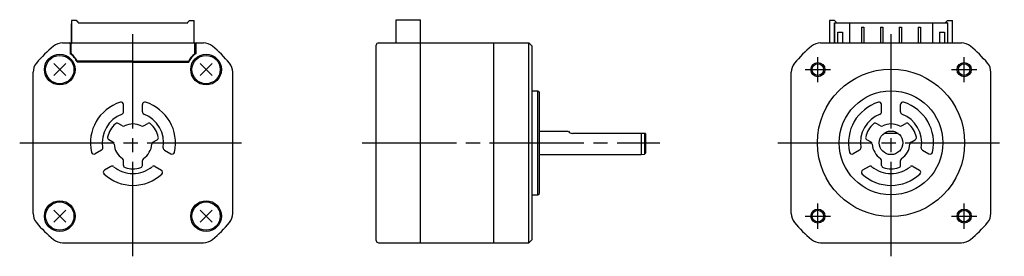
# Model space of a CAD drawing. Extents: x -185 to 24, y -24 to 26.
import ezdxf

# ---------------------------------------------------------------- set-up
doc = ezdxf.new("R2010")
doc.units = 0
doc.header["$MEASUREMENT"] = 0
doc.header["$PDSIZE"] = -0.5
doc.linetypes.add('CENTER', pattern=[27, 20, -2, 3, -2])
doc.layers.get('0').update_dxf_attribs({"linetype": 'CONTINUOUS'})

# ---------------------------------------------------------------- blocks, each defined once
blk = doc.blocks.new('A$C307E694D')
for p, q in [((-173.6, 25.9), (-173.6, 21.15)), ((-172.6, 25.9), (-173.6, 25.9)), ((-173.6, 21.15), (-173.6, 25.2)), ((-172.2, 25.5), (-172.6, 25.9)), ((-172.2, 25.4), (-172.2, 25.5)), ((-172.2, 25.4), (-149, 25.4)), ((-169.4, 25.4), (-151.8, 25.4)), ((-151.8, 25.4), (-149, 25.4)), ((-149, 25.5), (-148.6, 25.9)), ((-149, 25.4), (-149, 25.5)), ((-148.6, 25.9), (-147.6, 25.9)), ((-147.6, 21.15), (-147.6, 25.9)), ((-147.6, 21.15), (-147.6, 25.2)), ((-104.85, 21.15), (-104.85, 26.05)), ((-104.85, 26.05), (-99.65, 26.05)), ((-99.65, 21.15), (-99.65, 26.05)), ((-13, 25.9), (-13, 21.15)), ((-12, 25.9), (-13, 25.9)), ((-11.6, 25.5), (-12, 25.9)), ((-12, 25.4), (-11.6, 25.4)), ((-12, 25.4), (-12, 21.15)), ((-11.95, 21.15), (-11.95, 25.4)), ((-11.95, 25.4), (-8.8, 25.4)), ((-11.6, 25.4), (-11.6, 25.5)), ((-8.8, 25.4), (-8.8, 21.15)), ((-8.8, 25.4), (8.8, 25.4)), ((8.8, 25.4), (8.8, 21.15)), ((8.8, 25.4), (11.95, 25.4)), ((11.6, 25.5), (12, 25.9)), ((11.6, 25.4), (11.6, 25.5)), ((12, 25.4), (11.6, 25.4)), ((11.95, 25.4), (11.95, 21.15)), ((12, 25.9), (13, 25.9)), ((12, 25.4), (12, 21.15)), ((13, 21.15), (13, 25.9)), ((-11.95, 23.6), (-12, 23.6)), ((-11.3, 23.4), (-10.3, 23.4)), ((-11.3, 21.15), (-11.3, 23.4)), ((-10.3, 23.4), (-10.3, 21.15)), ((-6.25, 24.45), (-6.25, 21.15)), ((-6.25, 24.45), (-5.75, 24.45)), ((-5.75, 24.45), (-5.75, 21.15)), ((-2.25, 24.45), (-2.25, 21.15)), ((-2.25, 24.45), (-1.75, 24.45)), ((-1.75, 24.45), (-1.75, 21.15)), ((1.75, 24.45), (2.25, 24.45)), ((1.75, 24.45), (1.75, 21.15)), ((2.25, 24.45), (2.25, 21.15)), ((5.75, 24.45), (6.25, 24.45)), ((5.75, 24.45), (5.75, 21.15)), ((6.25, 24.45), (6.25, 21.15)), ((10.3, 23.4), (11.3, 23.4)), ((10.3, 23.4), (10.3, 21.15)), ((11.3, 23.4), (11.3, 21.15)), ((11.95, 23.6), (12, 23.6)), ((-175.52, 21.15), (-145.67, 21.15)), ((-173.9, 20.95), (-173.9, 18.84)), ((-173.72, 18.94), (-173.72, 20.95)), ((-147.47, 18.94), (-147.47, 20.95)), ((-147.3, 20.95), (-147.3, 18.84)), ((-108.56, 21.15), (-99.65, 21.15)), ((-99.65, -21.15), (-99.65, 21.15)), ((-99.65, 21.15), (-84.15, 21.15)), ((-84.15, -21.15), (-84.15, 21.15)), ((-84.15, 21.15), (-76.7, 21.15)), ((-76.7, -21.15), (-76.7, 21.15)), ((-76.7, 21.15), (-76, 20.45)), ((-14.93, 21.15), (14.93, 21.15)), ((-109.05, -20.65), (-109.05, 20.65)), ((-76, -20.45), (-76, 20.45)), ((-76, -20.3), (-76, 20.3)), ((-177.37, 16.77), (-174.82, 14.23)), ((-177.37, 14.23), (-174.82, 16.77)), ((-160.6, 17.05), (-172.41, 17.05)), ((-160.6, 17.25), (-172.26, 17.25)), ((-160.6, 17.25), (-148.93, 17.25)), ((-160.6, 17.05), (-148.78, 17.05)), ((-146.37, 16.77), (-143.82, 14.23)), ((-146.37, 14.23), (-143.82, 16.77)), ((-181.75, -14.93), (-181.75, 14.93)), ((-139.45, -14.93), (-139.45, 14.93)), ((-21.15, -14.93), (-21.15, 14.93)), ((21.15, -14.93), (21.15, 14.93)), ((-76, 11), (-74.8, 11)), ((-74.8, -11), (-74.8, 11)), ((-74.8, 11), (-74.5, 10.7)), ((-74.5, -10.7), (-74.5, 10.7)), ((-162.6, 6.54), (-162.6, 8.12)), ((-158.6, 6.54), (-158.6, 8.12)), ((-2, 6.54), (-2, 8.12)), ((2, 6.54), (2, 8.12)), ((-162.84, 3.6), (-163.73, 4.12)), ((-158.36, 3.6), (-157.47, 4.12)), ((-74.5, 2.5), (-68.37, 2.5)), ((-2.24, 3.6), (-3.13, 4.12)), ((2.24, 3.6), (3.13, 4.12)), ((-164.84, 0.14), (-165.73, 0.65)), ((-156.36, 0.14), (-155.47, 0.65)), ((-52, 2), (-67.5, 2)), ((-52.95, 2), (-52.95, -2.5)), ((-52.2, 2), (-52.2, -2.4)), ((-52, 2), (-52, -2.2)), ((-4.24, 0.14), (-5.13, 0.65)), ((1.5, 2), (-1.5, 2)), ((4.24, 0.14), (5.13, 0.65)), ((-167.26, -1.54), (-168.63, -2.33)), ((-153.93, -1.54), (-152.56, -2.33)), ((-6.66, -1.54), (-8.04, -2.33)), ((6.66, -1.54), (8.04, -2.33)), ((-162.6, -4.77), (-162.6, -3.74)), ((-158.6, -4.77), (-158.6, -3.74)), ((-74.5, -2.5), (-52.95, -2.5)), ((-52.95, -2.5), (-52.2, -2.4)), ((-52.2, -2.4), (-52, -2.2)), ((-2, -4.77), (-2, -3.74)), ((2, -4.77), (2, -3.74)), ((-165.26, -5), (-166.63, -5.79)), ((-155.93, -5), (-154.56, -5.79)), ((-4.66, -5), (-6.04, -5.79)), ((4.66, -5), (6.04, -5.79)), ((-75.95, -11), (-74.8, -11)), ((-74.8, -11), (-74.5, -10.7)), ((-177.37, -14.23), (-174.82, -16.77)), ((-177.37, -16.77), (-174.82, -14.23)), ((-146.37, -14.23), (-143.82, -16.77)), ((-146.37, -16.77), (-143.82, -14.23)), ((-76.7, -21.15), (-76, -20.45)), ((-175.52, -21.15), (-145.67, -21.15)), ((-108.55, -21.15), (-99.65, -21.15)), ((-99.65, -21.15), (-84.15, -21.15)), ((-84.15, -21.15), (-76.7, -21.15)), ((-14.93, -21.15), (14.93, -21.15))]:
    blk.add_line(p, q)
at = {"linetype": 'CENTER'}
for p, q in [((-160.6, -24), (-160.6, 24)), ((0, -24), (0, 24)), ((-15.5, 12.84), (-15.5, 18.16)), ((15.5, 12.84), (15.5, 18.16)), ((-18.16, 15.5), (-12.84, 15.5)), ((12.84, 15.5), (18.16, 15.5)), ((-184.6, 0), (-136.6, 0)), ((-112.05, 0), (-49, 0)), ((-24, 0), (24, 0)), ((-15.5, -18.16), (-15.5, -12.84)), ((15.5, -18.16), (15.5, -12.84)), ((-18.16, -15.5), (-12.84, -15.5)), ((12.84, -15.5), (18.16, -15.5))]:
    blk.add_line(p, q, dxfattribs=at)
for centre, radius in [((-176.1, 15.5), 3.25), ((-176.1, 15.5), 3), ((-145.1, 15.5), 3.25), ((-145.1, 15.5), 3), ((-15.5, 15.5), 1.5), ((-15.5, 15.5), 1.23), ((15.5, 15.5), 1.5), ((15.5, 15.5), 1.23), ((0, 0), 15.6), ((0, 0), 10.99), ((-176.1, -15.5), 3.25), ((-176.1, -15.5), 3), ((-145.1, -15.5), 3.25), ((-145.1, -15.5), 3), ((-15.5, -15.5), 1.5), ((-15.5, -15.5), 1.23), ((15.5, -15.5), 1.5), ((15.5, -15.5), 1.23)]:
    blk.add_circle(centre, radius)
at = {"ltscale": 0.777664}
blk.add_circle((0, 0), 2.5, dxfattribs=at)
for centre, radius, start, end in [((-175.52, 18.15), 3, 90, 129.4355), ((-174.1, 20.95), 0.2, 0, 90), ((-173.52, 20.95), 0.2, 90, 180), ((-147.67, 20.95), 0.2, 0, 90), ((-147.1, 20.95), 0.2, 90, 180), ((-145.67, 18.15), 3, 50.5645, 90), ((-108.55, 20.65), 0.5, 90, 180), ((-14.93, 18.15), 3, 90, 129.4355), ((14.93, 18.15), 3, 50.5645, 90), ((-160.6, 0), 26.5, 129.4355, 140.5645), ((-176.1, 15.5), 4, 22.799, 56.633), ((-173.52, 18.94), 0.2, 180, 233.2133), ((-176.1, 15.5), 4.1, 26.9677, 53.2133), ((-145.1, 15.5), 4, 123.367, 157.201), ((-145.1, 15.5), 4.1, 126.7867, 153.0323), ((-147.67, 18.94), 0.2, 306.7867, 0), ((-160.6, 0), 26.5, 39.4355, 50.5645), ((0, 0), 26.5, 129.4355, 140.5645), ((0, 0), 26.5, 39.4355, 50.5645), ((-178.75, 14.93), 3, 140.5645, 180), ((-172.26, 17.45), 0.2, 206.9677, 270), ((-148.93, 17.45), 0.2, 270, 333.0323), ((-142.45, 14.93), 3, 0, 39.4355), ((-18.15, 14.93), 3, 140.5645, 180), ((18.15, 14.93), 3, 0, 39.4355), ((-160.6, 0), 9, 107.1047, 192.8955), ((-163.1, 8.12), 0.5, 0.0001, 107.1047), ((-158.1, 8.12), 0.5, 72.8953, 179.9999), ((-160.6, 0), 9, 347.1045, 72.8953), ((0, 0), 9, 107.1047, 192.8955), ((-2.5, 8.12), 0.5, 0.0001, 107.1047), ((2.5, 8.12), 0.5, 72.8953, 179.9999), ((0, 0), 9, 347.1045, 72.8953), ((-163.1, 6.54), 0.5, 290.9249, 0.0001), ((-158.1, 6.54), 0.5, 179.9999, 249.0751), ((-2.5, 6.54), 0.5, 290.9249, 0.0001), ((2.5, 6.54), 0.5, 179.9999, 249.0751), ((-160.6, 0), 6.5, 110.9249, 189.0752), ((-163.98, 3.68), 0.5, 60.0009, 132.5475), ((-160.6, 0), 6.5, 350.9248, 69.0751), ((-157.22, 3.68), 0.5, 47.4525, 119.9991), ((0, 0), 6.5, 110.9249, 189.0752), ((-3.38, 3.68), 0.5, 60.0009, 132.5475), ((0, 0), 6.5, 350.9248, 69.0751), ((3.38, 3.68), 0.5, 47.4525, 119.9991), ((-160.6, 0), 5.5, 132.5475, 167.4627), ((-162.59, 4.04), 0.5, 240.0009, 296.2572), ((-160.6, 0), 4, 90, 116.2572), ((-160.6, 0), 4, 63.7428, 90), ((-158.61, 4.04), 0.5, 243.7428, 299.9991), ((-160.6, 0), 5.5, 12.5373, 47.4525), ((-67.5, 3), 1, 210.431, 270), ((0, 0), 5.5, 132.5475, 167.4627), ((-1.99, 4.04), 0.5, 240.0009, 296.2572), ((0, 0), 4, 90, 116.2572), ((0, 0), 4, 63.7428, 90), ((1.99, 4.04), 0.5, 243.7428, 299.9991), ((0, 0), 5.5, 12.5373, 47.4525), ((-165.48, 1.09), 0.5, 167.4625, 240.0013), ((-165.09, -0.29), 0.5, 3.7552, 60.0013), ((-156.11, -0.29), 0.5, 119.9987, 176.2448), ((-155.72, 1.09), 0.5, 299.9987, 12.5375), ((-4.88, 1.09), 0.5, 167.4625, 240.0013), ((-4.49, -0.29), 0.5, 3.7552, 60.0013), ((4.49, -0.29), 0.5, 119.9987, 176.2448), ((4.88, 1.09), 0.5, 299.9987, 12.5375), ((-168.88, -1.9), 0.5, 192.8955, 300.0001), ((-167.51, -1.1), 0.5, 300.0001, 9.0752), ((-160.6, 0), 4, 183.7552, 236.251), ((-160.6, 0), 4, 303.749, 356.2448), ((-153.68, -1.1), 0.5, 170.9248, 239.9999), ((-152.31, -1.9), 0.5, 239.9999, 347.1045), ((-8.29, -1.9), 0.5, 192.8955, 300.0001), ((-6.91, -1.1), 0.5, 300.0001, 9.0752), ((0, 0), 4, 183.7552, 236.251), ((0, 0), 4, 303.749, 356.2448), ((6.91, -1.1), 0.5, 170.9248, 239.9999), ((8.29, -1.9), 0.5, 239.9999, 347.1045), ((-163.1, -3.74), 0.5, 0, 56.251), ((-158.1, -3.74), 0.5, 123.749, 180), ((-2.5, -3.74), 0.5, 0, 56.251), ((2.5, -3.74), 0.5, 123.749, 180), ((-166.38, -6.23), 0.5, 120, 227.1047), ((-165.01, -5.43), 0.5, 50.9248, 120), ((-160.6, 0), 6.5, 230.9251, 270), ((-162.1, -4.77), 0.5, 180, 252.5424), ((-160.6, 0), 5.5, 252.5424, 270), ((-160.6, 0), 6.5, 270, 309.0749), ((-160.6, 0), 5.5, 270, 287.4576), ((-159.1, -4.77), 0.5, 287.4576, 0), ((-156.18, -5.43), 0.5, 60, 129.0752), ((-154.81, -6.23), 0.5, 312.8953, 60), ((-5.79, -6.23), 0.5, 120, 227.1047), ((-4.41, -5.43), 0.5, 50.9248, 120), ((0, 0), 6.5, 230.9251, 270), ((-1.5, -4.77), 0.5, 180, 252.5424), ((0, 0), 5.5, 252.5424, 270), ((0, 0), 6.5, 270, 309.0749), ((0, 0), 5.5, 270, 287.4576), ((1.5, -4.77), 0.5, 287.4576, 0), ((4.41, -5.43), 0.5, 60, 129.0752), ((5.79, -6.23), 0.5, 312.8953, 60), ((-160.6, 0), 9, 227.1047, 270), ((-160.6, 0), 9, 270, 312.8953), ((0, 0), 9, 227.1047, 270), ((0, 0), 9, 270, 312.8953), ((-178.75, -14.93), 3, 180, 219.4355), ((-142.45, -14.93), 3, 320.5645, 0), ((-18.15, -14.93), 3, 180, 219.4355), ((18.15, -14.93), 3, 320.5645, 0), ((-160.6, 0), 26.5, 219.4355, 230.5645), ((-160.6, 0), 26.5, 309.4355, 320.5645), ((0, 0), 26.5, 219.4355, 230.5645), ((0, 0), 26.5, 309.4355, 320.5645), ((-175.52, -18.15), 3, 230.5645, 270), ((-145.67, -18.15), 3, 270, 309.4355), ((-108.55, -20.65), 0.5, 180, 270), ((-14.93, -18.15), 3, 230.5645, 270), ((14.93, -18.15), 3, 270, 309.4355)]:
    blk.add_arc(centre, radius, start, end)
for p in [(-176.1, 15.5), (-145.1, 15.5), (-15.5, 15.5), (15.5, 15.5), (-176.1, -15.5), (-145.1, -15.5), (-15.5, -15.5), (15.5, -15.5)]:
    blk.add_point(p)

msp = doc.modelspace()

# ---------------------------------------------------------------- block references
msp.add_blockref('A$C307E694D', (0, 0))

doc.saveas('drawing.dxf')
